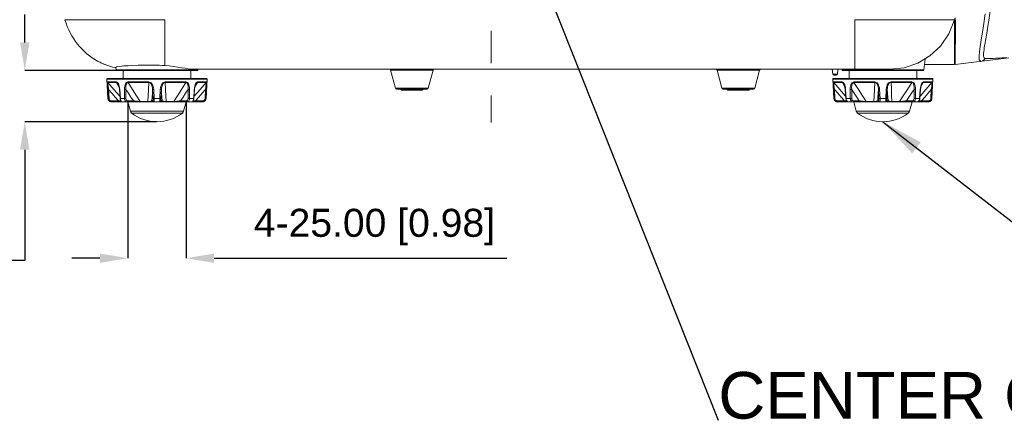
# Model space of a CAD drawing. Header units: millimetres. Extents: x 3925 to 5043, y -86 to 778.
# Tile 146 of 256: x 4023 to 4129, y 301 to 344. Entities that reach past the tile are written whole.
import ezdxf

# ---------------------------------------------------------------- set-up
doc = ezdxf.new("R2010")
doc.units = ezdxf.units.MM
doc.header["$LTSCALE"] = 46.255
doc.header["$PDMODE"] = 3
doc.header["$PDSIZE"] = 1
doc.linetypes.add('AM_ISO08W050', pattern=[18, 12, -1.5, 3, -1.5])
doc.linetypes.add('CENTER', pattern=[0.6, 0.375, -0.075, 0.075, -0.075])
doc.layers.get('0').update_dxf_attribs({"linetype": 'CONTINUOUS'})
doc.layers.get('Defpoints').update_dxf_attribs({"linetype": 'CONTINUOUS'})
doc.layers.add('AM_7', color=4, linetype='AM_ISO08W050', lineweight=25)
for name, color, linetype in [('H30-BOTTOM-CDXF_CONTINUOUS_LINE', 7, 'CONTINUOUS'), ('H30_CEILING_DXF_CONTINUOUS_LINE', 7, 'CONTINUOUS'), ('H30K-FRONT-CDXF_CONTINUOUS_LINE', 7, 'CONTINUOUS'), ('RUBBER-FOOT-DXF_CONTINUOUS_LINE', 7, 'CONTINUOUS')]:
    doc.layers.add(name, color=color, linetype=linetype)
doc.styles.add('SLDTEXTSTYLE0', font='arialbd.ttf', dxfattribs={"height": 5.5})
doc.styles.add('SLDTEXTSTYLE2', font='arial.ttf')
doc.styles.get("Standard").update_dxf_attribs({"font": 'txt', "width": 0.7})
doc.dimstyles.new('SLDDIMSTYLE1', dxfattribs={"dimtxt": 5.650301, "dimasz": 4.572, "dimexe": 0, "dimexo": 0.0625, "dimgap": 1.412575, "dimtad": 0, "dimtih": 1, "dimtoh": 1, "dimlfac": 3.5, "dimrnd": 1e-09, "dimzin": 4, "dimdsep": 46, "dimtxsty": 'SLDTEXTSTYLE0', "dimsah": 1, "dimcen": 0.09, "dimadec": 0, "dimazin": 1, "dimtol": 1, "dimtp": 0.8, "dimtm": 0.8, "dimtfac": 1, "dimtdec": 1, "dimtofl": 0, "dimtmove": 0, "dimatfit": 3, "dimfxl": 1, "dimfrac": 2, "dimtolj": 1, "dimarcsym": 0})
doc.dimstyles.new('SLDDIMSTYLE6', dxfattribs={"dimtxt": 0.18, "dimasz": 4.572, "dimexe": 0, "dimexo": 0.0625, "dimgap": 0, "dimtad": 0, "dimtih": 1, "dimtoh": 1, "dimdec": 0, "dimrnd": 1e-09, "dimzin": 0, "dimdsep": 46, "dimtxsty": 'STANDARD', "dimsah": 1, "dimcen": 0.09, "dimadec": 0, "dimazin": 0, "dimtfac": 4.572, "dimtdec": 0, "dimtofl": 0, "dimtmove": 0, "dimatfit": 3, "dimfxl": 1, "dimfrac": 2, "dimtolj": 1, "dimtzin": 0, "dimarcsym": 0})

# ---------------------------------------------------------------- blocks, each defined once
blk = doc.blocks.new('*D107')
at = {"color": 0, "linetype": 'Continuous', "lineweight": -2}
for p, q in [((4023.99, 341.93), (4023.99, 344.93)), ((4034.48, 338.93), (4023.99, 338.93)), ((4038.11, 333.43), (4023.99, 333.43)), ((4023.99, 330.43), (4023.99, 318.56)), ((4023.99, 318.56), (4000.83, 318.56))]:
    blk.add_line(p, q, dxfattribs=at)
at = {"color": 0, "linetype": 'Continuous', "lineweight": 0}
for points in [[(4023.49, 341.93), (4024.49, 341.93), (4023.99, 338.93)], [(4023.49, 330.43), (4024.49, 330.43), (4023.99, 333.43)]]:
    blk.add_solid(points, dxfattribs=at)
at = {"layer": 'Defpoints', "color": 0, "linetype": 'Continuous', "lineweight": 0}
for p in [(4034.54, 338.93), (4023.99, 333.43), (4038.17, 333.43)]:
    blk.add_point(p, dxfattribs=at)
at = {"color": 0, "linetype": 'Continuous', "lineweight": 0, "insert": (4011.71, 321.9), "char_height": 3, "attachment_point": 5, "style": 'SLDTEXTSTYLE2'}
blk.add_mtext('\\A1;22.00 [0.87]', dxfattribs=at)
blk = doc.blocks.new('*D108')
at = {"color": 0, "linetype": 'Continuous', "lineweight": -2}
for p, q in [((4035.04, 335.49), (4035.04, 318.81)), ((4041.29, 335.49), (4041.29, 318.81)), ((4032.04, 318.81), (4029.04, 318.81)), ((4044.29, 318.81), (4075.66, 318.81))]:
    blk.add_line(p, q, dxfattribs=at)
at = {"color": 0, "linetype": 'Continuous', "lineweight": 0}
for points in [[(4032.04, 319.31), (4032.04, 318.31), (4035.04, 318.81)], [(4044.29, 319.31), (4044.29, 318.31), (4041.29, 318.81)]]:
    blk.add_solid(points, dxfattribs=at)
at = {"layer": 'Defpoints', "color": 0, "linetype": 'Continuous', "lineweight": 0}
for p in [(4035.04, 335.55), (4041.29, 335.55), (4041.29, 318.81)]:
    blk.add_point(p, dxfattribs=at)
at = {"color": 0, "linetype": 'Continuous', "lineweight": 0, "insert": (4061.48, 322.15), "char_height": 3, "attachment_point": 5, "style": 'SLDTEXTSTYLE2'}
blk.add_mtext('\\A1;4-25.00 [0.98]', dxfattribs=at)

msp = doc.modelspace()

# ---------------------------------------------------------------- linework, layer by layer
at = {"layer": 'AM_7', "linetype": 'CENTER', "lineweight": 15}
msp.add_line((4073.9944, 391.7398), (4073.9933, 333.3648), dxfattribs=at)
at = {"layer": 'H30-BOTTOM-CDXF_CONTINUOUS_LINE', "color": 7, "linetype": 'Continuous', "lineweight": 0}
for p, q in [((4028.2985, 344.3598), (4028.416, 343.9905)), ((4038.9938, 344.3598), (4028.2985, 344.3598)), ((4038.9938, 339.4476), (4038.9938, 344.3598)), ((4123.6892, 344.3598), (4112.9938, 344.3598)), ((4112.9938, 339.0548), (4112.9938, 344.3598)), ((4123.6886, 340.0048), (4123.6886, 344.3584)), ((4028.6974, 343.2879), (4028.8616, 342.9535)), ((4028.8615, 342.9536), (4029.0412, 342.6297)), ((4029.0411, 342.6299), (4029.2353, 342.3174)), ((4030.6588, 340.7078), (4030.7958, 340.5988)), ((4030.7909, 340.5998), (4030.8439, 340.5579)), ((4030.8429, 340.5587), (4030.9091, 340.5076)), ((4030.8953, 340.5181), (4030.9683, 340.4628)), ((4030.9899, 340.4467), (4030.9091, 340.5076)), ((4120.3742, 338.9737), (4120.5148, 340.1186)), ((4123.6886, 339.9457), (4123.6886, 340.0048)), ((4123.7399, 339.9723), (4123.6886, 339.5548)), ((4123.6886, 339.6551), (4123.6886, 339.9457)), ((4032.0427, 339.8051), (4032.1359, 339.7574)), ((4032.7858, 339.4826), (4032.5041, 339.5914)), ((4033.7885, 338.9737), (4033.7541, 339.2533)), ((4042.5492, 338.9737), (4033.7885, 338.9737)), ((4042.4996, 338.9298), (4033.8381, 338.9298)), ((4042.0772, 339.0548), (4116.7438, 339.0548)), ((4042.5492, 338.9737), (4042.5592, 339.0548)), ((4067.7775, 338.9621), (4063.2102, 338.9621)), ((4063.2102, 338.9621), (4063.7299, 337.0224)), ((4067.7775, 338.9621), (4067.2578, 337.0224)), ((4102.7775, 338.9621), (4098.2102, 338.9621)), ((4098.2102, 338.9621), (4098.7299, 337.0224)), ((4102.7775, 338.9621), (4102.2578, 337.0224)), ((4110.5563, 339.0548), (4110.6196, 338.5395)), ((4111.1813, 339.0548), (4111.1181, 338.5395)), ((4111.6135, 338.9737), (4111.6035, 339.0548)), ((4120.3742, 338.9737), (4111.6135, 338.9737)), ((4120.3246, 338.9298), (4111.6631, 338.9298)), ((4123.6886, 339.5548), (4120.4456, 339.5548)), ((4123.6886, 339.5548), (4123.6886, 339.6551)), ((4111.1181, 338.5395), (4110.6196, 338.5395)), ((4110.9936, 338.4298), (4110.7441, 338.4298)), ((4067.2578, 337.0224), (4063.7299, 337.0224)), ((4067.137, 336.9298), (4063.8507, 336.9298)), ((4102.2578, 337.0224), (4098.7299, 337.0224)), ((4102.137, 336.9298), (4098.8507, 336.9298))]:
    msp.add_line(p, q, dxfattribs=at)
for points in [[(4123.6892, 344.3598), (4123.0657, 342.8403), (4122.1659, 341.5371), (4121.0385, 340.4773), (4119.7254, 339.698), (4118.2865, 339.2153), (4116.7438, 339.0548)], [(4123.7438, 344.5547), (4123.7167, 344.4559), (4123.6886, 344.3584)], [(4028.416, 343.9905), (4028.5489, 343.6332), (4028.6974, 343.2877)], [(4029.2352, 342.3176), (4029.4421, 342.0179), (4029.6613, 341.7307), (4029.8935, 341.4548), (4030.1378, 341.1915), (4030.3929, 340.9425), (4030.6584, 340.7081), (4030.9356, 340.4875), (4031.2231, 340.2819), (4031.5188, 340.0921), (4031.8219, 339.918), (4032.1356, 339.7575)], [(4029.2353, 342.3174), (4029.4423, 342.0177), (4029.6615, 341.7305), (4029.8937, 341.4545), (4030.138, 341.1912), (4030.3932, 340.9422), (4030.6588, 340.7078)], [(4030.9683, 340.4628), (4031.0662, 340.391), (4031.191, 340.303)], [(4031.8047, 339.9253), (4031.6188, 340.0307), (4031.4556, 340.1295), (4031.3144, 340.22), (4031.192, 340.3023), (4031.0846, 340.3777), (4030.9899, 340.4467)], [(4032.5041, 339.5914), (4032.2449, 339.7041), (4032.0129, 339.8159), (4031.8047, 339.9253)], [(4032.1356, 339.7575), (4032.4524, 339.6142), (4032.7767, 339.4857), (4033.1058, 339.3735), (4033.4409, 339.2774), (4033.7603, 339.2032)], [(4038.1688, 339.4912), (4037.4852, 339.5068), (4036.8063, 339.5051), (4036.1618, 339.4892), (4035.5784, 339.4644), (4035.0642, 339.435), (4034.5994, 339.4019), (4034.1893, 339.3636), (4033.8785, 339.3164), (4033.7541, 339.2534)], [(4038.9938, 339.4476), (4038.7205, 339.4652), (4038.4452, 339.4797), (4038.1688, 339.4912)], [(4042.0772, 339.0548), (4041.8237, 339.0676), (4041.5248, 339.1027), (4041.1844, 339.1546), (4040.8062, 339.2172), (4040.394, 339.2841), (4039.9517, 339.349), (4039.4833, 339.4055), (4038.9938, 339.4476)]]:
    msp.add_lwpolyline(points, dxfattribs=at)
for centre, radius, start, end in [((4033.8381, 338.9798), 0.05, 187, 270), ((4042.4996, 338.9798), 0.05, 270, 353), ((4063.0895, 338.9298), 0.125, 15, 90), ((4067.8982, 338.9298), 0.125, 90, 165), ((4098.0895, 338.9298), 0.125, 15, 90), ((4102.8982, 338.9298), 0.125, 90, 165), ((4111.6631, 338.9798), 0.05, 187, 270), ((4120.3246, 338.9798), 0.05, 270, 353), ((4110.7437, 338.5548), 0.125, 187, 270), ((4110.994, 338.5548), 0.125, 270, 353), ((4063.8507, 337.0548), 0.125, 195, 270), ((4067.137, 337.0548), 0.125, 270, 345), ((4098.8507, 337.0548), 0.125, 195, 270), ((4102.137, 337.0548), 0.125, 270, 345)]:
    msp.add_arc(centre, radius, start, end, dxfattribs=at)
at = {"layer": 'H30_CEILING_DXF_CONTINUOUS_LINE', "color": 7, "linetype": 'Continuous', "lineweight": 0}
for p, q in [((4064.3063, 336.9298), (4064.3063, 336.8798)), ((4064.3813, 336.8048), (4064.3063, 336.8798)), ((4066.6813, 336.8798), (4064.3063, 336.8798)), ((4066.6063, 336.8048), (4064.3814, 336.8048)), ((4066.6063, 336.8048), (4066.6813, 336.8798)), ((4066.6813, 336.9298), (4066.6813, 336.8798)), ((4099.3063, 336.9298), (4099.3063, 336.8798)), ((4101.6813, 336.8798), (4099.3063, 336.8798)), ((4099.3813, 336.8048), (4099.3063, 336.8798)), ((4101.6063, 336.8048), (4099.3814, 336.8048)), ((4101.6063, 336.8048), (4101.6813, 336.8798)), ((4101.6813, 336.9298), (4101.6813, 336.8798))]:
    msp.add_line(p, q, dxfattribs=at)
at = {"layer": 'H30K-FRONT-CDXF_CONTINUOUS_LINE', "color": 7, "linetype": 'Continuous', "lineweight": 0}
for p, q in [((4123.7769, 344.1244), (4123.7581, 344.5548)), ((4123.7581, 339.5548), (4129.509, 340.2609)), ((4123.7585, 339.8314), (4123.759, 340.1292)), ((4123.7581, 339.5547), (4123.7585, 339.8314))]:
    msp.add_line(p, q, dxfattribs=at)
for points in [[(4127.0567, 342.4845), (4127.1304, 342.9148), (4127.218, 343.4321), (4127.3213, 344.0553), (4127.442, 344.8052), (4127.5805, 345.7017)], [(4126.9687, 344.9913), (4126.7345, 343.4374), (4126.5423, 342.2095), (4126.3944, 341.2487), (4126.3032, 340.5141), (4126.3134, 340.0469), (4126.5065, 339.8922)], [(4123.759, 340.1292), (4123.7597, 340.4998), (4123.7608, 340.925), (4123.7623, 341.4087), (4123.7643, 341.9731), (4123.7673, 342.6248), (4123.7714, 343.3483), (4123.7769, 344.1244)], [(4126.9682, 340.2022), (4126.8941, 340.2264), (4126.844, 340.275), (4126.8122, 340.3434), (4126.7943, 340.428), (4126.7867, 340.5286), (4126.7878, 340.6487), (4126.7972, 340.7926), (4126.8146, 340.9614), (4126.8393, 341.1521), (4126.8696, 341.3594), (4126.9049, 341.5838), (4126.9461, 341.8347), (4126.9958, 342.1288), (4127.0567, 342.4845)], [(4126.5065, 339.8922), (4126.6902, 339.945), (4126.8492, 340.0516), (4126.9676, 340.2022)], [(4129.2359, 340.3067), (4129.0073, 340.2883), (4128.7642, 340.2696), (4128.5195, 340.2521), (4128.2851, 340.2369), (4128.0565, 340.2238), (4127.8274, 340.213), (4127.6008, 340.2051), (4127.3794, 340.2004), (4127.1669, 340.1995), (4126.9682, 340.2022)]]:
    msp.add_lwpolyline(points, dxfattribs=at)
at = {"layer": 'RUBBER-FOOT-DXF_CONTINUOUS_LINE', "color": 7, "linetype": 'Continuous', "lineweight": 0}
for p, q in [((4034.5438, 338.0548), (4034.5438, 338.9298)), ((4041.7938, 338.0548), (4041.7938, 338.9298)), ((4112.3688, 338.0548), (4112.3688, 338.9298)), ((4119.6188, 338.0548), (4119.6188, 338.9298)), ((4032.9062, 335.9101), (4032.7966, 338.0021)), ((4032.7966, 338.0021), (4043.5411, 338.0021)), ((4032.8465, 338.0548), (4043.4911, 338.0548)), ((4043.4315, 335.9101), (4043.5411, 338.0021)), ((4110.6216, 338.0021), (4121.3661, 338.0021)), ((4110.7312, 335.9101), (4110.6216, 338.0021)), ((4110.6715, 338.0548), (4121.3161, 338.0548)), ((4121.2565, 335.9101), (4121.3661, 338.0021)), ((4032.9152, 335.9101), (4032.8662, 336.8986)), ((4032.885, 337.6965), (4033.812, 337.6965)), ((4032.9137, 337.6227), (4033.8357, 337.6227)), ((4032.9738, 336.8987), (4033.0229, 335.9101)), ((4033.8357, 337.6227), (4034.1046, 337.1541)), ((4033.9951, 337.4839), (4033.9953, 337.4836)), ((4034.1693, 336.8986), (4034.1385, 336.8967)), ((4034.2054, 335.9082), (4034.1385, 336.8967)), ((4034.1693, 336.8986), (4034.2369, 335.9101)), ((4034.6693, 336.8986), (4034.671, 335.9101)), ((4034.827, 336.8987), (4034.8295, 335.9101)), ((4037.2912, 337.6965), (4035.0532, 337.6965)), ((4037.296, 337.6227), (4035.0701, 337.6227)), ((4037.7455, 335.9101), (4037.6999, 336.8987)), ((4037.8619, 335.9101), (4037.8153, 336.8986)), ((4038.4758, 335.9101), (4038.5224, 336.8986)), ((4038.6378, 336.8987), (4038.5922, 335.9101)), ((4039.0417, 337.6227), (4041.2676, 337.6227)), ((4039.0465, 337.6965), (4041.2845, 337.6965)), ((4041.5082, 335.9101), (4041.5107, 336.8987)), ((4041.6684, 336.8986), (4041.6667, 335.9101)), ((4042.1008, 335.9101), (4042.1684, 336.8986)), ((4042.1992, 336.8967), (4042.1323, 335.9082)), ((4042.1684, 336.8986), (4042.1992, 336.8967)), ((4042.2329, 337.1538), (4042.502, 337.6227)), ((4042.3424, 337.4836), (4042.3425, 337.4839)), ((4042.3425, 337.4839), (4042.3424, 337.4836)), ((4042.502, 337.6227), (4043.424, 337.6227)), ((4042.5257, 337.6965), (4043.4527, 337.6965)), ((4043.3148, 335.9101), (4043.3639, 336.8987)), ((4043.4715, 336.8986), (4043.4225, 335.9101)), ((4110.7402, 335.9101), (4110.6912, 336.8986)), ((4110.71, 337.6965), (4111.637, 337.6965)), ((4110.7387, 337.6227), (4111.6607, 337.6227)), ((4110.7988, 336.8987), (4110.8479, 335.9101)), ((4111.6607, 337.6227), (4111.9296, 337.1541)), ((4111.8201, 337.4839), (4111.8203, 337.4836)), ((4111.9943, 336.8986), (4111.9635, 336.8967)), ((4112.0304, 335.9082), (4111.9635, 336.8967)), ((4111.9943, 336.8986), (4112.0619, 335.9101)), ((4112.4943, 336.8986), (4112.496, 335.9101)), ((4112.652, 336.8987), (4112.6545, 335.9101)), ((4115.1162, 337.6965), (4112.8782, 337.6965)), ((4115.121, 337.6227), (4112.8951, 337.6227)), ((4115.5705, 335.9101), (4115.5249, 336.8987)), ((4115.6869, 335.9101), (4115.6403, 336.8986)), ((4116.3008, 335.9101), (4116.3474, 336.8986)), ((4116.4628, 336.8987), (4116.4172, 335.9101)), ((4116.8667, 337.6227), (4119.0926, 337.6227)), ((4116.8715, 337.6965), (4119.1095, 337.6965)), ((4119.3332, 335.9101), (4119.3357, 336.8987)), ((4119.4934, 336.8986), (4119.4917, 335.9101)), ((4119.9258, 335.9101), (4119.9934, 336.8986)), ((4120.0242, 336.8967), (4119.9573, 335.9082)), ((4119.9934, 336.8986), (4120.0242, 336.8967)), ((4120.0579, 337.1538), (4120.327, 337.6227)), ((4120.1674, 337.4836), (4120.1675, 337.4839)), ((4120.327, 337.6227), (4121.249, 337.6227)), ((4120.3507, 337.6965), (4121.2777, 337.6965)), ((4121.1398, 335.9101), (4121.1889, 336.8987)), ((4121.2965, 336.8986), (4121.2475, 335.9101)), ((4032.9062, 335.9101), (4032.9152, 335.9101)), ((4034.2369, 335.9101), (4034.2054, 335.9082)), ((4034.2369, 335.9101), (4034.671, 335.9101)), ((4037.8619, 335.9101), (4038.4758, 335.9101)), ((4041.6667, 335.9101), (4042.1008, 335.9101)), ((4042.1008, 335.9101), (4042.1323, 335.9082)), ((4043.4225, 335.9101), (4043.4315, 335.9101)), ((4110.7312, 335.9101), (4110.7402, 335.9101)), ((4112.0619, 335.9101), (4112.0304, 335.9082)), ((4112.0619, 335.9101), (4112.496, 335.9101)), ((4115.6869, 335.9101), (4116.3008, 335.9101)), ((4119.4917, 335.9101), (4119.9258, 335.9101)), ((4119.9258, 335.9101), (4119.9573, 335.9082)), ((4121.2475, 335.9101), (4121.2565, 335.9101)), ((4034.0428, 335.6732), (4033.2744, 335.6732)), ((4033.2807, 335.5548), (4043.057, 335.5548)), ((4033.2913, 335.5548), (4033.2862, 335.5605)), ((4035.0228, 335.6732), (4035.6406, 335.6732)), ((4035.0438, 335.5548), (4035.313, 334.5503)), ((4036.3802, 335.5994), (4037.2005, 335.5994)), ((4037.6183, 335.6732), (4037.7235, 335.6732)), ((4038.7194, 335.6732), (4038.6142, 335.6732)), ((4039.9575, 335.5994), (4039.1372, 335.5994)), ((4041.3149, 335.6732), (4040.697, 335.6732)), ((4041.2938, 335.5548), (4041.0247, 334.5503)), ((4043.0633, 335.6732), (4042.2948, 335.6732)), ((4043.0464, 335.5548), (4043.0514, 335.5605)), ((4111.8678, 335.6732), (4111.0994, 335.6732)), ((4111.1057, 335.5548), (4120.882, 335.5548)), ((4111.1163, 335.5548), (4111.1112, 335.5605)), ((4112.8478, 335.6732), (4113.4656, 335.6732)), ((4112.8688, 335.5548), (4113.138, 334.5503)), ((4114.2052, 335.5994), (4115.0255, 335.5994)), ((4115.4433, 335.6732), (4115.5485, 335.6732)), ((4116.5444, 335.6732), (4116.4392, 335.6732)), ((4117.7825, 335.5994), (4116.9622, 335.5994)), ((4119.1399, 335.6732), (4118.522, 335.6732)), ((4119.1188, 335.5548), (4118.8497, 334.5503)), ((4120.8883, 335.6732), (4120.1198, 335.6732)), ((4120.8714, 335.5548), (4120.8764, 335.5605)), ((4041.0247, 334.5503), (4035.313, 334.5503)), ((4040.8899, 334.3492), (4035.4478, 334.3492)), ((4118.8497, 334.5503), (4113.138, 334.5503)), ((4118.7149, 334.3492), (4113.2728, 334.3492))]:
    msp.add_line(p, q, dxfattribs=at)
for points in [[(4032.885, 337.6965), (4032.872, 337.6859), (4032.8615, 337.6519), (4032.8542, 337.5921), (4032.8501, 337.5046), (4032.8495, 337.3907), (4032.8521, 337.2512), (4032.8577, 337.0871), (4032.8662, 336.8986)], [(4032.8662, 336.8986), (4032.8763, 336.8972), (4032.8996, 336.8967), (4032.9334, 336.8972), (4032.9739, 336.8986)], [(4032.885, 337.6965), (4032.8892, 337.6702), (4032.8989, 337.6452), (4032.9137, 337.6227)], [(4032.9738, 336.8986), (4032.9515, 337.0463), (4032.9328, 337.1781), (4032.9175, 337.2944), (4032.9061, 337.3949), (4032.8986, 337.4789), (4032.8956, 337.5449), (4032.8973, 337.591), (4032.9036, 337.6163), (4032.9137, 337.6227)], [(4034.1891, 336.149), (4034.1328, 336.2133), (4033.5479, 336.8869), (4032.9137, 337.6227)], [(4032.9738, 336.8987), (4033.3286, 336.4895), (4033.6864, 336.0791), (4034.0428, 335.6732)], [(4033.812, 337.6965), (4033.8155, 337.67), (4033.8235, 337.645), (4033.8357, 337.6227)], [(4033.812, 337.6965), (4033.8637, 337.6859), (4033.9178, 337.6519), (4033.9723, 337.5921), (4034.0253, 337.5047)], [(4033.8357, 337.6227), (4033.8724, 337.6163), (4033.913, 337.591), (4033.9556, 337.5449), (4033.9951, 337.4839)], [(4033.9951, 337.4839), (4034.0233, 337.4276), (4034.0654, 337.3144), (4034.1084, 337.1386), (4034.1385, 336.8967)], [(4034.0253, 337.5047), (4034.074, 337.3907), (4034.1158, 337.2512), (4034.1485, 337.0872), (4034.1693, 336.8986)], [(4035.0532, 337.6965), (4034.9831, 337.6859), (4034.9142, 337.6519), (4034.8493, 337.5921), (4034.7905, 337.5046), (4034.7411, 337.3907), (4034.7029, 337.2512), (4034.6782, 337.0871), (4034.6693, 336.8986)], [(4034.827, 336.8986), (4034.7893, 336.8972), (4034.7472, 336.8967), (4034.7056, 336.8972), (4034.6693, 336.8986)], [(4035.0701, 337.6227), (4035.0192, 337.6163), (4034.9696, 337.5909), (4034.9245, 337.5448), (4034.8864, 337.4787), (4034.8564, 337.3947), (4034.835, 337.2943), (4034.8224, 337.1781), (4034.8194, 337.0464), (4034.827, 336.8987)], [(4034.827, 336.8987), (4035.0969, 336.4895), (4035.3693, 336.0791), (4035.6406, 335.6732)], [(4035.0701, 337.6227), (4035.0614, 337.645), (4035.0557, 337.67), (4035.0532, 337.6965)], [(4036.3802, 335.5994), (4035.9808, 336.2133), (4035.5447, 336.8869), (4035.0701, 337.6227)], [(4037.296, 337.6227), (4037.2591, 336.8886), (4037.2272, 336.2149), (4037.2005, 335.5994)], [(4037.296, 337.6227), (4037.2935, 337.645), (4037.2919, 337.6699), (4037.2912, 337.6965)], [(4037.2912, 337.6965), (4037.3773, 337.6859), (4037.4643, 337.6519), (4037.5487, 337.5921), (4037.6278, 337.5047), (4037.6971, 337.3907), (4037.7537, 337.2512), (4037.7943, 337.0872), (4037.8153, 336.8986)], [(4037.296, 337.6227), (4037.358, 337.6163), (4037.4217, 337.591), (4037.4836, 337.5449), (4037.5406, 337.4789), (4037.5905, 337.3949), (4037.6323, 337.2943), (4037.6653, 337.1781), (4037.6884, 337.0463), (4037.6999, 336.8986)], [(4037.6183, 335.6732), (4037.6456, 336.0791), (4037.6729, 336.4895), (4037.6999, 336.8987)], [(4037.6999, 336.8986), (4037.7128, 336.8972), (4037.7385, 336.8967), (4037.774, 336.8972), (4037.8153, 336.8986)], [(4039.0465, 337.6965), (4038.9603, 337.6859), (4038.8734, 337.6519), (4038.789, 337.5921), (4038.7099, 337.5046), (4038.6406, 337.3906), (4038.584, 337.2512), (4038.5434, 337.0871), (4038.5224, 336.8986)], [(4038.5224, 336.8986), (4038.5637, 336.8972), (4038.5992, 336.8967), (4038.6249, 336.8972), (4038.6378, 336.8986)], [(4038.6378, 336.8986), (4038.6493, 337.0463), (4038.6724, 337.1781), (4038.7054, 337.2944), (4038.7473, 337.3949), (4038.7972, 337.4789), (4038.8541, 337.5449), (4038.9161, 337.591), (4038.9798, 337.6163), (4039.0417, 337.6227)], [(4038.6378, 336.8987), (4038.6648, 336.4895), (4038.6921, 336.0791), (4038.7194, 335.6732)], [(4039.0465, 337.6965), (4039.0458, 337.6702), (4039.0442, 337.6452), (4039.0417, 337.6227)], [(4039.1372, 335.5994), (4039.1106, 336.2133), (4039.0787, 336.8869), (4039.0417, 337.6227)], [(4041.2676, 337.6227), (4040.7941, 336.8886), (4040.3579, 336.2149), (4039.9575, 335.5994)], [(4040.697, 335.6732), (4040.9684, 336.0791), (4041.2407, 336.4895), (4041.5107, 336.8987)], [(4041.2845, 337.6965), (4041.282, 337.67), (4041.2763, 337.645), (4041.2676, 337.6227)], [(4041.2676, 337.6227), (4041.3186, 337.6163), (4041.368, 337.591), (4041.4131, 337.5449), (4041.4512, 337.4789), (4041.4812, 337.3949), (4041.5027, 337.2943), (4041.5153, 337.1781), (4041.5183, 337.0463), (4041.5107, 336.8987)], [(4041.2845, 337.6965), (4041.3546, 337.6859), (4041.4235, 337.6519), (4041.4884, 337.5921), (4041.5471, 337.5047), (4041.5966, 337.3907), (4041.6347, 337.2512), (4041.6595, 337.0872), (4041.6684, 336.8986)], [(4041.6684, 336.8986), (4041.6321, 336.8972), (4041.5905, 336.8967), (4041.5484, 336.8972), (4041.5107, 336.8986)], [(4043.424, 337.6227), (4042.7913, 336.8886), (4042.2063, 336.2149), (4042.1486, 336.149)], [(4042.3123, 337.5046), (4042.2637, 337.3906), (4042.2219, 337.2512), (4042.1892, 337.0871), (4042.1684, 336.8986)], [(4042.1992, 336.8967), (4042.2296, 337.1403), (4042.2725, 337.3153), (4042.3146, 337.4281), (4042.3425, 337.4839)], [(4042.2948, 335.6732), (4042.6513, 336.0791), (4043.0091, 336.4895), (4043.3639, 336.8987)], [(4042.5257, 337.6965), (4042.474, 337.6859), (4042.4199, 337.6519), (4042.3654, 337.5921), (4042.3123, 337.5046)], [(4042.3425, 337.4839), (4042.3822, 337.5449), (4042.4248, 337.591), (4042.4653, 337.6163), (4042.502, 337.6227)], [(4042.5257, 337.6965), (4042.5222, 337.6702), (4042.5142, 337.6452), (4042.502, 337.6227)], [(4043.4715, 336.8986), (4043.4614, 336.8972), (4043.4381, 336.8967), (4043.4043, 336.8972), (4043.3638, 336.8986)], [(4043.424, 337.6227), (4043.4341, 337.6163), (4043.4404, 337.591), (4043.4421, 337.5449), (4043.4391, 337.4789), (4043.4316, 337.3949), (4043.4201, 337.2943), (4043.4049, 337.1781), (4043.3862, 337.0463), (4043.3639, 336.8987)], [(4043.4527, 337.6965), (4043.4485, 337.67), (4043.4388, 337.645), (4043.424, 337.6227)], [(4043.4527, 337.6965), (4043.4657, 337.6859), (4043.4762, 337.6519), (4043.4835, 337.5921), (4043.4876, 337.5047), (4043.4882, 337.3907), (4043.4855, 337.2512), (4043.4799, 337.0872), (4043.4715, 336.8986)], [(4110.71, 337.6965), (4110.697, 337.6859), (4110.6865, 337.6519), (4110.6792, 337.5921), (4110.6751, 337.5046), (4110.6745, 337.3907), (4110.6771, 337.2512), (4110.6827, 337.0871), (4110.6912, 336.8986)], [(4110.6912, 336.8986), (4110.7013, 336.8972), (4110.7246, 336.8967), (4110.7584, 336.8972), (4110.7989, 336.8986)], [(4110.71, 337.6965), (4110.7142, 337.6702), (4110.7239, 337.6452), (4110.7387, 337.6227)], [(4110.7988, 336.8986), (4110.7765, 337.0463), (4110.7578, 337.1781), (4110.7425, 337.2944), (4110.7311, 337.3949), (4110.7236, 337.4789), (4110.7206, 337.5449), (4110.7223, 337.591), (4110.7286, 337.6163), (4110.7387, 337.6227)], [(4112.0141, 336.149), (4111.9578, 336.2133), (4111.3729, 336.8869), (4110.7387, 337.6227)], [(4110.7988, 336.8987), (4111.1536, 336.4895), (4111.5114, 336.0791), (4111.8678, 335.6732)], [(4111.637, 337.6965), (4111.6887, 337.6859), (4111.7428, 337.6519), (4111.7973, 337.5921), (4111.8503, 337.5047)], [(4111.637, 337.6965), (4111.6405, 337.67), (4111.6485, 337.645), (4111.6607, 337.6227)], [(4111.6607, 337.6227), (4111.6974, 337.6163), (4111.738, 337.591), (4111.7806, 337.5449), (4111.8201, 337.4839)], [(4111.8201, 337.4839), (4111.8483, 337.4276), (4111.8904, 337.3144), (4111.9334, 337.1386), (4111.9635, 336.8967)], [(4111.8503, 337.5047), (4111.899, 337.3907), (4111.9408, 337.2512), (4111.9735, 337.0872), (4111.9943, 336.8986)], [(4112.8782, 337.6965), (4112.8081, 337.6859), (4112.7392, 337.6519), (4112.6743, 337.5921), (4112.6155, 337.5046), (4112.5661, 337.3907), (4112.5279, 337.2512), (4112.5032, 337.0871), (4112.4943, 336.8986)], [(4112.652, 336.8986), (4112.6143, 336.8972), (4112.5722, 336.8967), (4112.5306, 336.8972), (4112.4943, 336.8986)], [(4112.8951, 337.6227), (4112.8442, 337.6163), (4112.7946, 337.5909), (4112.7495, 337.5448), (4112.7114, 337.4787), (4112.6814, 337.3947), (4112.66, 337.2943), (4112.6474, 337.1781), (4112.6444, 337.0464), (4112.652, 336.8987)], [(4112.652, 336.8987), (4112.9219, 336.4895), (4113.1943, 336.0791), (4113.4656, 335.6732)], [(4112.8951, 337.6227), (4112.8864, 337.645), (4112.8807, 337.67), (4112.8782, 337.6965)], [(4114.2052, 335.5994), (4113.8058, 336.2133), (4113.3697, 336.8869), (4112.8951, 337.6227)], [(4115.121, 337.6227), (4115.0841, 336.8886), (4115.0522, 336.2149), (4115.0255, 335.5994)], [(4115.1162, 337.6965), (4115.2023, 337.6859), (4115.2893, 337.6519), (4115.3737, 337.5921), (4115.4528, 337.5047), (4115.5221, 337.3907), (4115.5787, 337.2512), (4115.6193, 337.0872), (4115.6403, 336.8986)], [(4115.121, 337.6227), (4115.1185, 337.645), (4115.1169, 337.6699), (4115.1162, 337.6965)], [(4115.121, 337.6227), (4115.183, 337.6163), (4115.2467, 337.591), (4115.3086, 337.5449), (4115.3656, 337.4789), (4115.4155, 337.3949), (4115.4573, 337.2943), (4115.4903, 337.1781), (4115.5134, 337.0463), (4115.5249, 336.8986)], [(4115.4433, 335.6732), (4115.4706, 336.0791), (4115.4979, 336.4895), (4115.5249, 336.8987)], [(4115.5249, 336.8986), (4115.5378, 336.8972), (4115.5635, 336.8967), (4115.599, 336.8972), (4115.6403, 336.8986)], [(4116.8715, 337.6965), (4116.7853, 337.6859), (4116.6984, 337.6519), (4116.614, 337.5921), (4116.5349, 337.5046), (4116.4656, 337.3906), (4116.409, 337.2512), (4116.3684, 337.0871), (4116.3474, 336.8986)], [(4116.3474, 336.8986), (4116.3887, 336.8972), (4116.4242, 336.8967), (4116.4499, 336.8972), (4116.4628, 336.8986)], [(4116.4628, 336.8986), (4116.4743, 337.0463), (4116.4974, 337.1781), (4116.5304, 337.2944), (4116.5723, 337.3949), (4116.6222, 337.4789), (4116.6791, 337.5449), (4116.7411, 337.591), (4116.8048, 337.6163), (4116.8667, 337.6227)], [(4116.4628, 336.8987), (4116.4898, 336.4895), (4116.5171, 336.0791), (4116.5444, 335.6732)], [(4116.8715, 337.6965), (4116.8708, 337.6702), (4116.8692, 337.6452), (4116.8667, 337.6227)], [(4116.9622, 335.5994), (4116.9356, 336.2133), (4116.9037, 336.8869), (4116.8667, 337.6227)], [(4119.0926, 337.6227), (4118.6191, 336.8886), (4118.1829, 336.2149), (4117.7825, 335.5994)], [(4118.522, 335.6732), (4118.7934, 336.0791), (4119.0657, 336.4895), (4119.3357, 336.8987)], [(4119.1095, 337.6965), (4119.107, 337.67), (4119.1013, 337.645), (4119.0926, 337.6227)], [(4119.0926, 337.6227), (4119.1436, 337.6163), (4119.193, 337.591), (4119.2381, 337.5449), (4119.2762, 337.4789), (4119.3062, 337.3949), (4119.3277, 337.2943), (4119.3403, 337.1781), (4119.3433, 337.0463), (4119.3357, 336.8987)], [(4119.1095, 337.6965), (4119.1796, 337.6859), (4119.2485, 337.6519), (4119.3134, 337.5921), (4119.3721, 337.5047), (4119.4216, 337.3907), (4119.4597, 337.2512), (4119.4845, 337.0872), (4119.4934, 336.8986)], [(4119.4934, 336.8986), (4119.4571, 336.8972), (4119.4155, 336.8967), (4119.3734, 336.8972), (4119.3357, 336.8986)], [(4121.249, 337.6227), (4120.6163, 336.8886), (4120.0313, 336.2149), (4119.9736, 336.149)], [(4120.1373, 337.5046), (4120.0887, 337.3906), (4120.0469, 337.2512), (4120.0142, 337.0871), (4119.9934, 336.8986)], [(4120.0242, 336.8967), (4120.0546, 337.1403), (4120.0975, 337.3153), (4120.1396, 337.4281), (4120.1675, 337.4839)], [(4120.1198, 335.6732), (4120.4763, 336.0791), (4120.8341, 336.4895), (4121.1889, 336.8987)], [(4120.3507, 337.6965), (4120.299, 337.6859), (4120.2449, 337.6519), (4120.1904, 337.5921), (4120.1373, 337.5046)], [(4120.1675, 337.4839), (4120.2072, 337.5449), (4120.2498, 337.591), (4120.2903, 337.6163), (4120.327, 337.6227)], [(4120.3507, 337.6965), (4120.3472, 337.6702), (4120.3392, 337.6452), (4120.327, 337.6227)], [(4121.2965, 336.8986), (4121.2864, 336.8972), (4121.2631, 336.8967), (4121.2293, 336.8972), (4121.1888, 336.8986)], [(4121.249, 337.6227), (4121.2591, 337.6163), (4121.2654, 337.591), (4121.2671, 337.5449), (4121.2641, 337.4789), (4121.2566, 337.3949), (4121.2451, 337.2943), (4121.2299, 337.1781), (4121.2112, 337.0463), (4121.1889, 336.8987)], [(4121.2777, 337.6965), (4121.2735, 337.67), (4121.2638, 337.645), (4121.249, 337.6227)], [(4121.2777, 337.6965), (4121.2907, 337.6859), (4121.3012, 337.6519), (4121.3085, 337.5921), (4121.3126, 337.5047), (4121.3132, 337.3907), (4121.3105, 337.2512), (4121.3049, 337.0872), (4121.2965, 336.8986)], [(4033.2913, 335.5548), (4033.1964, 335.5668), (4033.1081, 335.602), (4033.0311, 335.6583), (4032.9713, 335.7316), (4032.9318, 335.8176), (4032.9152, 335.9101)], [(4032.9152, 335.9101), (4032.925, 335.9087), (4032.9483, 335.9082), (4032.9822, 335.9087), (4033.0229, 335.9101)], [(4033.2744, 335.6732), (4033.2104, 335.6814), (4033.1513, 335.7049), (4033.0998, 335.7427), (4033.06, 335.7916), (4033.0338, 335.8487), (4033.0229, 335.9101)], [(4034.2054, 335.9082), (4034.2163, 335.8317), (4034.2499, 335.732), (4034.3045, 335.647), (4034.374, 335.5882), (4034.4498, 335.5589), (4034.4923, 335.5548)], [(4034.2369, 335.9101), (4034.2502, 335.8171), (4034.2783, 335.7312), (4034.3193, 335.6581), (4034.371, 335.602), (4034.4297, 335.5668), (4034.4925, 335.5548)], [(4034.671, 335.9101), (4034.6814, 335.8171), (4034.7093, 335.7312), (4034.7528, 335.6581), (4034.8097, 335.602), (4034.8757, 335.5668), (4034.9473, 335.5548)], [(4034.8295, 335.9101), (4034.7915, 335.9087), (4034.7492, 335.9082), (4034.7074, 335.9087), (4034.671, 335.9101)], [(4034.8295, 335.9101), (4034.836, 335.8485), (4034.8549, 335.7915), (4034.885, 335.7427), (4034.9247, 335.7051), (4034.9716, 335.6814), (4035.0228, 335.6732)], [(4037.7235, 335.6732), (4037.7319, 335.6814), (4037.7388, 335.7052), (4037.7438, 335.7428), (4037.7467, 335.7916), (4037.7472, 335.8485), (4037.7455, 335.9101)], [(4037.7455, 335.9101), (4037.7585, 335.9087), (4037.7844, 335.9082), (4037.8203, 335.9087), (4037.8619, 335.9101)], [(4037.8472, 335.5548), (4037.8535, 335.5668), (4037.8586, 335.602), (4037.8623, 335.6583), (4037.8641, 335.7316), (4037.864, 335.8176), (4037.8619, 335.9101)], [(4038.4905, 335.5548), (4038.4842, 335.5668), (4038.4791, 335.602), (4038.4754, 335.6583), (4038.4736, 335.7316), (4038.4737, 335.8176), (4038.4758, 335.9101)], [(4038.4758, 335.9101), (4038.5174, 335.9087), (4038.5532, 335.9082), (4038.5792, 335.9087), (4038.5922, 335.9101)], [(4038.6142, 335.6732), (4038.6058, 335.6814), (4038.599, 335.7049), (4038.5939, 335.7427), (4038.591, 335.7916), (4038.5905, 335.8487), (4038.5922, 335.9101)], [(4041.5082, 335.9101), (4041.5016, 335.8483), (4041.4826, 335.7911), (4041.4525, 335.7425), (4041.4127, 335.705), (4041.3661, 335.6814), (4041.3149, 335.6732)], [(4041.6667, 335.9101), (4041.6563, 335.8171), (4041.6284, 335.7312), (4041.5849, 335.6581), (4041.528, 335.602), (4041.462, 335.5668), (4041.3903, 335.5548)], [(4041.6667, 335.9101), (4041.6303, 335.9087), (4041.5885, 335.9082), (4041.5462, 335.9087), (4041.5082, 335.9101)], [(4041.8452, 335.5548), (4041.9079, 335.5668), (4041.9667, 335.602), (4042.0185, 335.6583), (4042.0596, 335.7317), (4042.0876, 335.8176), (4042.1008, 335.9101)], [(4041.8454, 335.5548), (4041.8906, 335.5595), (4041.9661, 335.5896), (4042.0352, 335.6493), (4042.0891, 335.7347), (4042.122, 335.8345), (4042.1323, 335.9082)], [(4043.4225, 335.9101), (4043.4058, 335.8171), (4043.3662, 335.7313), (4043.3064, 335.6581), (4043.2296, 335.602), (4043.1414, 335.5668), (4043.0464, 335.5548)], [(4043.3148, 335.9101), (4043.3037, 335.8483), (4043.2774, 335.7911), (4043.2377, 335.7425), (4043.1864, 335.705), (4043.1275, 335.6814), (4043.0633, 335.6732)], [(4043.4225, 335.9101), (4043.4127, 335.9087), (4043.3894, 335.9082), (4043.3555, 335.9087), (4043.3148, 335.9101)], [(4111.1163, 335.5548), (4111.0214, 335.5668), (4110.9331, 335.602), (4110.8561, 335.6583), (4110.7963, 335.7316), (4110.7568, 335.8176), (4110.7402, 335.9101)], [(4110.7402, 335.9101), (4110.75, 335.9087), (4110.7733, 335.9082), (4110.8072, 335.9087), (4110.8479, 335.9101)], [(4111.0994, 335.6732), (4111.0354, 335.6814), (4110.9763, 335.7049), (4110.9248, 335.7427), (4110.885, 335.7916), (4110.8588, 335.8487), (4110.8479, 335.9101)], [(4112.0304, 335.9082), (4112.0413, 335.8317), (4112.0749, 335.732), (4112.1295, 335.647), (4112.199, 335.5882), (4112.2748, 335.5589), (4112.3173, 335.5548)], [(4112.0619, 335.9101), (4112.0752, 335.8171), (4112.1033, 335.7312), (4112.1443, 335.6581), (4112.196, 335.602), (4112.2547, 335.5668), (4112.3175, 335.5548)], [(4112.6545, 335.9101), (4112.6165, 335.9087), (4112.5742, 335.9082), (4112.5324, 335.9087), (4112.496, 335.9101)], [(4112.496, 335.9101), (4112.5064, 335.8171), (4112.5343, 335.7312), (4112.5778, 335.6581), (4112.6347, 335.602), (4112.7007, 335.5668), (4112.7723, 335.5548)], [(4112.6545, 335.9101), (4112.661, 335.8485), (4112.6799, 335.7915), (4112.71, 335.7427), (4112.7497, 335.7051), (4112.7966, 335.6814), (4112.8478, 335.6732)], [(4115.5485, 335.6732), (4115.5569, 335.6814), (4115.5638, 335.7052), (4115.5688, 335.7428), (4115.5717, 335.7916), (4115.5722, 335.8485), (4115.5705, 335.9101)], [(4115.5705, 335.9101), (4115.5835, 335.9087), (4115.6094, 335.9082), (4115.6453, 335.9087), (4115.6869, 335.9101)], [(4115.6722, 335.5548), (4115.6785, 335.5668), (4115.6836, 335.602), (4115.6873, 335.6583), (4115.6891, 335.7316), (4115.689, 335.8176), (4115.6869, 335.9101)], [(4116.3155, 335.5548), (4116.3092, 335.5668), (4116.3041, 335.602), (4116.3004, 335.6583), (4116.2986, 335.7316), (4116.2987, 335.8176), (4116.3008, 335.9101)], [(4116.3008, 335.9101), (4116.3424, 335.9087), (4116.3782, 335.9082), (4116.4042, 335.9087), (4116.4172, 335.9101)], [(4116.4392, 335.6732), (4116.4308, 335.6814), (4116.424, 335.7049), (4116.4189, 335.7427), (4116.416, 335.7916), (4116.4155, 335.8487), (4116.4172, 335.9101)], [(4119.3332, 335.9101), (4119.3266, 335.8483), (4119.3076, 335.7911), (4119.2775, 335.7425), (4119.2377, 335.705), (4119.1911, 335.6814), (4119.1399, 335.6732)], [(4119.4917, 335.9101), (4119.4813, 335.8171), (4119.4534, 335.7312), (4119.4099, 335.6581), (4119.353, 335.602), (4119.287, 335.5668), (4119.2153, 335.5548)], [(4119.4917, 335.9101), (4119.4553, 335.9087), (4119.4135, 335.9082), (4119.3712, 335.9087), (4119.3332, 335.9101)], [(4119.6702, 335.5548), (4119.7329, 335.5668), (4119.7917, 335.602), (4119.8435, 335.6583), (4119.8846, 335.7317), (4119.9126, 335.8176), (4119.9258, 335.9101)], [(4119.6704, 335.5548), (4119.7156, 335.5595), (4119.7911, 335.5896), (4119.8602, 335.6493), (4119.9141, 335.7347), (4119.947, 335.8345), (4119.9573, 335.9082)], [(4121.2475, 335.9101), (4121.2308, 335.8171), (4121.1912, 335.7313), (4121.1314, 335.6581), (4121.0546, 335.602), (4120.9664, 335.5668), (4120.8714, 335.5548)], [(4121.1398, 335.9101), (4121.1287, 335.8483), (4121.1024, 335.7911), (4121.0627, 335.7425), (4121.0114, 335.705), (4120.9525, 335.6814), (4120.8883, 335.6732)], [(4121.2475, 335.9101), (4121.2377, 335.9087), (4121.2144, 335.9082), (4121.1805, 335.9087), (4121.1398, 335.9101)], [(4033.2862, 335.5605), (4033.2816, 335.5771), (4033.2779, 335.6031), (4033.2754, 335.6362), (4033.2744, 335.6732)], [(4034.3094, 335.6428), (4034.2129, 335.6539), (4034.0428, 335.6732)], [(4034.0598, 335.5548), (4034.0547, 335.5605), (4034.0501, 335.5771), (4034.0464, 335.6031), (4034.0439, 335.6362), (4034.0429, 335.6732)], [(4035.0228, 335.6732), (4035.0182, 335.6362), (4035.0071, 335.6031), (4034.9905, 335.5771), (4034.9699, 335.5605), (4034.9473, 335.5548)], [(4035.6407, 335.6732), (4035.636, 335.6362), (4035.6249, 335.6031), (4035.6083, 335.5771), (4035.5878, 335.5605), (4035.5652, 335.5548)], [(4035.6407, 335.6732), (4035.7867, 335.6539), (4035.9282, 335.6374), (4036.0614, 335.6236), (4036.1833, 335.6127), (4036.2906, 335.6046), (4036.3802, 335.5994)], [(4036.3802, 335.5994), (4036.3935, 335.5754), (4036.4096, 335.5601), (4036.4274, 335.5548)], [(4037.2005, 335.5994), (4037.2878, 335.6046), (4037.3741, 335.6127), (4037.4547, 335.6236), (4037.5254, 335.6374), (4037.5818, 335.6539), (4037.6183, 335.6732)], [(4037.2005, 335.5994), (4037.2077, 335.5753), (4037.2165, 335.56), (4037.2261, 335.5548)], [(4037.6183, 335.6732), (4037.6259, 335.6362), (4037.6441, 335.6031), (4037.6713, 335.5771), (4037.7049, 335.5605), (4037.7419, 335.5548)], [(4037.7235, 335.6732), (4037.7311, 335.6362), (4037.7494, 335.6031), (4037.7765, 335.5771), (4037.8102, 335.5605), (4037.8472, 335.5548)], [(4038.4905, 335.5548), (4038.5275, 335.5605), (4038.5612, 335.5771), (4038.5883, 335.6031), (4038.6066, 335.6362), (4038.6142, 335.6732)], [(4038.5958, 335.5548), (4038.6328, 335.5605), (4038.6664, 335.5771), (4038.6936, 335.6031), (4038.7118, 335.6362), (4038.7194, 335.6732)], [(4039.1372, 335.5994), (4039.0499, 335.6046), (4038.9636, 335.6127), (4038.883, 335.6236), (4038.8123, 335.6374), (4038.7559, 335.6539), (4038.7194, 335.6732)], [(4039.1116, 335.5548), (4039.1212, 335.56), (4039.13, 335.5753), (4039.1372, 335.5994)], [(4039.9103, 335.5548), (4039.9278, 335.5599), (4039.944, 335.5751), (4039.9575, 335.5994)], [(4040.697, 335.6732), (4040.551, 335.6539), (4040.4094, 335.6374), (4040.2762, 335.6236), (4040.1544, 335.6127), (4040.0471, 335.6046), (4039.9575, 335.5994)], [(4040.7725, 335.5548), (4040.7499, 335.5605), (4040.7294, 335.5771), (4040.7128, 335.6031), (4040.7017, 335.6362), (4040.697, 335.6732)], [(4041.3903, 335.5548), (4041.3678, 335.5605), (4041.3472, 335.5771), (4041.3306, 335.6031), (4041.3195, 335.6362), (4041.3149, 335.6732)], [(4042.2948, 335.6732), (4042.1248, 335.6539), (4042.0276, 335.6428)], [(4042.2779, 335.5548), (4042.283, 335.5605), (4042.2876, 335.5771), (4042.2913, 335.6031), (4042.2938, 335.6362), (4042.2948, 335.6732)], [(4043.0514, 335.5605), (4043.0561, 335.5771), (4043.0598, 335.6031), (4043.0623, 335.6362), (4043.0633, 335.6732)], [(4111.1112, 335.5605), (4111.1066, 335.5771), (4111.1029, 335.6031), (4111.1004, 335.6362), (4111.0994, 335.6732)], [(4112.1344, 335.6428), (4112.0379, 335.6539), (4111.8678, 335.6732)], [(4111.8848, 335.5548), (4111.8797, 335.5605), (4111.8751, 335.5771), (4111.8714, 335.6031), (4111.8689, 335.6362), (4111.8679, 335.6732)], [(4112.8478, 335.6732), (4112.8432, 335.6362), (4112.8321, 335.6031), (4112.8155, 335.5771), (4112.7949, 335.5605), (4112.7723, 335.5548)], [(4113.4657, 335.6732), (4113.461, 335.6362), (4113.4499, 335.6031), (4113.4333, 335.5771), (4113.4128, 335.5605), (4113.3902, 335.5548)], [(4113.4657, 335.6732), (4113.6117, 335.6539), (4113.7532, 335.6374), (4113.8864, 335.6236), (4114.0083, 335.6127), (4114.1156, 335.6046), (4114.2052, 335.5994)], [(4114.2052, 335.5994), (4114.2185, 335.5754), (4114.2346, 335.5601), (4114.2524, 335.5548)], [(4115.0255, 335.5994), (4115.1128, 335.6046), (4115.1991, 335.6127), (4115.2797, 335.6236), (4115.3504, 335.6374), (4115.4068, 335.6539), (4115.4433, 335.6732)], [(4115.0255, 335.5994), (4115.0327, 335.5753), (4115.0415, 335.56), (4115.0511, 335.5548)], [(4115.4433, 335.6732), (4115.4509, 335.6362), (4115.4691, 335.6031), (4115.4963, 335.5771), (4115.5299, 335.5605), (4115.5669, 335.5548)], [(4115.5485, 335.6732), (4115.5561, 335.6362), (4115.5744, 335.6031), (4115.6015, 335.5771), (4115.6352, 335.5605), (4115.6722, 335.5548)], [(4116.3155, 335.5548), (4116.3525, 335.5605), (4116.3862, 335.5771), (4116.4133, 335.6031), (4116.4316, 335.6362), (4116.4392, 335.6732)], [(4116.4208, 335.5548), (4116.4578, 335.5605), (4116.4914, 335.5771), (4116.5186, 335.6031), (4116.5368, 335.6362), (4116.5444, 335.6732)], [(4116.9622, 335.5994), (4116.8749, 335.6046), (4116.7886, 335.6127), (4116.708, 335.6236), (4116.6373, 335.6374), (4116.5809, 335.6539), (4116.5444, 335.6732)], [(4116.9366, 335.5548), (4116.9462, 335.56), (4116.955, 335.5753), (4116.9622, 335.5994)], [(4117.7353, 335.5548), (4117.7528, 335.5599), (4117.769, 335.5751), (4117.7825, 335.5994)], [(4118.522, 335.6732), (4118.376, 335.6539), (4118.2344, 335.6374), (4118.1012, 335.6236), (4117.9794, 335.6127), (4117.8721, 335.6046), (4117.7825, 335.5994)], [(4118.5975, 335.5548), (4118.5749, 335.5605), (4118.5544, 335.5771), (4118.5378, 335.6031), (4118.5267, 335.6362), (4118.522, 335.6732)], [(4119.2153, 335.5548), (4119.1928, 335.5605), (4119.1722, 335.5771), (4119.1556, 335.6031), (4119.1445, 335.6362), (4119.1399, 335.6732)], [(4120.1198, 335.6732), (4119.9498, 335.6539), (4119.8526, 335.6428)], [(4120.1029, 335.5548), (4120.108, 335.5605), (4120.1126, 335.5771), (4120.1163, 335.6031), (4120.1188, 335.6362), (4120.1198, 335.6732)], [(4120.8764, 335.5605), (4120.8811, 335.5771), (4120.8848, 335.6031), (4120.8873, 335.6362), (4120.8883, 335.6732)]]:
    msp.add_lwpolyline(points, dxfattribs=at)
for centre, radius, start, end in [((4032.8465, 338.0048), 0.05, 90, 183), ((4043.4912, 338.0048), 0.05, 357, 90), ((4110.6715, 338.0048), 0.05, 90, 183), ((4121.3162, 338.0048), 0.05, 357, 90), ((4033.2807, 335.9298), 0.375, 183, 270.000002), ((4043.057, 335.9298), 0.375, 269.999998, 357), ((4111.1057, 335.9298), 0.375, 183, 270.000002), ((4120.882, 335.9298), 0.375, 269.999998, 357), ((4035.6752, 334.6473), 0.375, 195, 232.660247), ((4038.1688, 337.916), 4.4862, 232.660247, 307.339753), ((4040.6625, 334.6473), 0.375, 307.339753, 345), ((4113.5002, 334.6473), 0.375, 195, 232.660247), ((4115.9938, 337.916), 4.4862, 232.660247, 307.339753), ((4118.4875, 334.6473), 0.375, 307.339753, 345)]:
    msp.add_arc(centre, radius, start, end, dxfattribs=at)

# ---------------------------------------------------------------- texts
at = {"color": 2, "linetype": 'Continuous', "lineweight": 0, "insert": (4098.3504, 306.6218), "char_height": 5, "attachment_point": 1, "style": 'SLDTEXTSTYLE2'}
msp.add_mtext('CENTER OF GRAVITY', dxfattribs=at)

# ---------------------------------------------------------------- dimensions: what is measured, and where the dimension line sits
at = {"color": 2, "linetype": 'Continuous', "lineweight": 0}
dim = msp.add_linear_dim(base=(4023.989, 333.4298), p1=(4034.5438, 338.9298), p2=(4038.1688, 333.4298), angle=90, dimstyle='SLDDIMSTYLE1', override={"dimtxt": 3, "dimasz": 3, "dimtad": 1, "dimtih": 0, "dimlfac": 4, "dimtxsty": 'SLDTEXTSTYLE2', "dimtol": 0, "dimtp": 0.6, "dimtm": 0.6}, dxfattribs=at)
dim.commit()
dim.dimension.update_dxf_attribs({"geometry": '*D107', "text_midpoint": (4011.705, 318.5623), "dimtype": 160})
dim = msp.add_linear_dim(base=(4041.2938, 318.8123), p1=(4035.0438, 335.5548), p2=(4041.2938, 335.5548), angle=0, text='4-<>[]', dimstyle='SLDDIMSTYLE1', override={"dimtxt": 3, "dimasz": 3, "dimtad": 1, "dimtih": 0, "dimlfac": 4, "dimtxsty": 'SLDTEXTSTYLE2', "dimtol": 0, "dimtp": 0.6, "dimtm": 0.6}, dxfattribs=at)
dim.commit()
dim.dimension.update_dxf_attribs({"geometry": '*D108', "text_midpoint": (4061.4759, 318.8123), "dimtype": 160})

# ---------------------------------------------------------------- leaders
for points in [[(4074.0563, 362.5188), (4098.3504, 301.4479)], [(4115.9938, 333.4298), (4135.4065, 318.382)]]:
    msp.add_leader(points, dimstyle='SLDDIMSTYLE6', dxfattribs=at)

doc.saveas('drawing.dxf')
